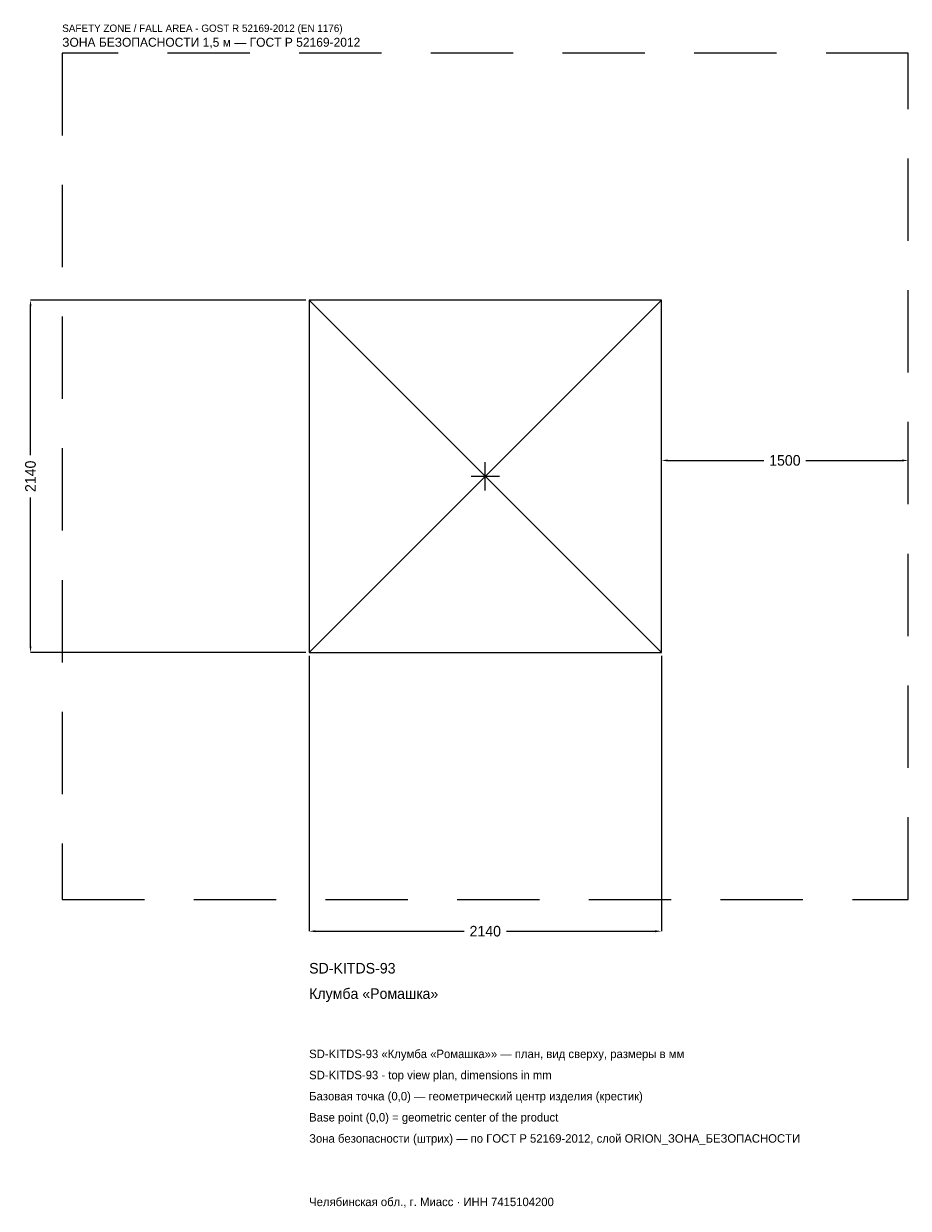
# Model space of a CAD drawing. Header units: metres. Extents: x -2804 to 2570, y -4445 to 2749.
import ezdxf

# ---------------------------------------------------------------- set-up
doc = ezdxf.new("R2010")
doc.units = ezdxf.units.M
doc.linetypes.add('DASHED', pattern=[800, 500, -300])
for name, color, linetype in [('ЗСК_ДАННЫЕ', 3, 'Continuous'), ('ЗСК_ЗОНА_БЕЗОПАСНОСТИ', 1, 'Continuous'), ('ЗСК_КОНТУР', 7, 'Continuous'), ('ЗСК_РАЗМЕРЫ', 8, 'Continuous')]:
    doc.layers.add(name, color=color, linetype=linetype)
doc.dimstyles.new('ORION', dxfattribs={"dimtxt": 64.2, "dimasz": 38.52, "dimexe": 1.25, "dimexo": 19.26, "dimtad": 1, "dimdec": 0, "dimcen": 2.5, "dimazin": 3, "dimtfac": 1, "dimtmove": 0, "dimatfit": 3})

# ---------------------------------------------------------------- blocks, each defined once
blk = doc.blocks.new('_CLOSEDFILLED')
at = {"color": 0, "linetype": 'BYBLOCK'}
blk.add_solid([(-1, 0.16), (0, 0), (-1, -0.16)], dxfattribs=at)
blk = doc.blocks.new('*D1')
for p, q in [((-1070, -1089.26), (-1070, -2762.6)), ((1070, -1089.26), (1070, -2762.6)), ((-1031.48, -2762.6), (-128.4, -2762.6)), ((128.4, -2762.6), (1031.48, -2762.6))]:
    blk.add_line(p, q)
at = {"layer": 'Defpoints'}
for p in [(-1070, -1070), (1070, -1070), (-1070, -2762.6)]:
    blk.add_point(p, dxfattribs=at)
at = {"layer": 'ЗСК_РАЗМЕРЫ', "xscale": 38.52, "yscale": 38.52, "rotation": 180}
blk.add_blockref('_CLOSEDFILLED', (-1070, -2762.6), dxfattribs=at)
at = {"layer": 'ЗСК_РАЗМЕРЫ', "xscale": 38.52, "yscale": 38.52}
blk.add_blockref('_CLOSEDFILLED', (1070, -2762.6), dxfattribs=at)
at = {"layer": 'ЗСК_РАЗМЕРЫ', "insert": (0, -2762.6), "char_height": 64.2, "attachment_point": 5}
blk.add_mtext('2140', dxfattribs=at)
blk = doc.blocks.new('*D2')
for p, q in [((-1089.26, 1070), (-2762.6, 1070)), ((-2762.6, 128.4), (-2762.6, 1031.48)), ((-2762.6, -1031.48), (-2762.6, -128.4)), ((-1089.26, -1070), (-2762.6, -1070))]:
    blk.add_line(p, q)
at = {"layer": 'Defpoints'}
for p in [(-1070, 1070), (-2762.6, -1070), (-1070, -1070)]:
    blk.add_point(p, dxfattribs=at)
at = {"layer": 'ЗСК_РАЗМЕРЫ', "xscale": 38.52, "yscale": 38.52}
for p, rotation in [((-2762.6, 1070), 90), ((-2762.6, -1070), 270)]:
    blk.add_blockref('_CLOSEDFILLED', p, dxfattribs=dict(at, rotation=rotation))
at = {"layer": 'ЗСК_РАЗМЕРЫ', "insert": (-2762.6, 0), "char_height": 64.2, "attachment_point": 5, "rotation": 90}
blk.add_mtext('2140', dxfattribs=at)
blk = doc.blocks.new('*D3')
for p, q in [((1070, 19.26), (1070, 96.3)), ((1108.52, 96.3), (1691.6, 96.3)), ((1948.4, 96.3), (2531.48, 96.3)), ((2570, 19.26), (2570, 96.3))]:
    blk.add_line(p, q)
at = {"layer": 'Defpoints'}
for p in [(1070, 96.3), (1070, 0), (2570, 0)]:
    blk.add_point(p, dxfattribs=at)
at = {"layer": 'ЗСК_РАЗМЕРЫ', "xscale": 38.52, "yscale": 38.52, "rotation": 180}
blk.add_blockref('_CLOSEDFILLED', (1070, 96.3), dxfattribs=at)
at = {"layer": 'ЗСК_РАЗМЕРЫ', "xscale": 38.52, "yscale": 38.52}
blk.add_blockref('_CLOSEDFILLED', (2570, 96.3), dxfattribs=at)
at = {"layer": 'ЗСК_РАЗМЕРЫ', "insert": (1820, 96.3), "char_height": 64.2, "attachment_point": 5}
blk.add_mtext('1500', dxfattribs=at)
blk = doc.blocks.new('ОРИОН SD-KITDS-93 Клумба Ромашка')
at = {"layer": 'ЗСК_ЗОНА_БЕЗОПАСНОСТИ', "linetype": 'DASHED'}
blk.add_lwpolyline([(-2570, -2570), (2570, -2570), (2570, 2570), (-2570, 2570)], close=True, dxfattribs=at)
at = {"layer": 'ЗСК_КОНТУР'}
for p, q in [((-1070, -1070), (1070, 1070)), ((-1070, 1070), (1070, -1070))]:
    blk.add_line(p, q, dxfattribs=at)
blk.add_lwpolyline([(-1070, -1070), (1070, -1070), (1070, 1070), (-1070, 1070)], close=True, dxfattribs=at)
at = {"layer": 'ЗСК_РАЗМЕРЫ'}
for p, q in [((0, -85.6), (0, 85.6)), ((-85.6, 0), (85.6, 0))]:
    blk.add_line(p, q, dxfattribs=at)
at = {"layer": 'ЗСК_ДАННЫЕ'}
for tag, p in [('АРТИКУЛ', (-1070, -3019.4)), ('НАИМЕНОВАНИЕ', (-1070, -3173.48))]:
    blk.add_attdef(tag, p, '', height=64.2, dxfattribs=at)
at = {"layer": 'ЗСК_ДАННЫЕ', "flags": 1}
for tag, p in [('ПРОИЗВОДИТЕЛЬ', (-1070, -3327.56)), ('ТЕЛЕФОН', (-1070, -3481.64)), ('САЙТ', (-1070, -3789.8)), ('АДРЕС', (-1070, -3943.88)), ('РЕКВИЗИТЫ', (-1070, -4097.96)), ('ГАБАРИТЫ', (-1070, -4252.04)), ('ЗОНА_БЕЗОПАСНОСТИ', (-1070, -4406.12))]:
    blk.add_attdef(tag, p, '', height=64.2, dxfattribs=at)
at = {"layer": 'ЗСК_ЗОНА_БЕЗОПАСНОСТИ', "color": 1}
for s, height, p in [('SAFETY ZONE / FALL AREA - GOST R 52169-2012 (EN 1176)', 44.94, (-2570, 2698.4)), ('ЗОНА БЕЗОПАСНОСТИ 1,5 м — ГОСТ Р 52169-2012', 54.57, (-2570, 2608.52))]:
    blk.add_text(s, height=height, dxfattribs=at).set_placement(p)
at = {"layer": 'ЗСК_РАЗМЕРЫ'}
dim = blk.add_linear_dim(base=(-2762.6, -1070), p1=(-1070, -1070), p2=(-1070, 1070), angle=90, dimstyle='ORION', dxfattribs=at)
dim.commit()
dim.dimension.update_dxf_attribs({"geometry": '*D2', "text_midpoint": (-2762.6, 0)})
for base, p1, p2, picture, middle in [((1070, 96.3), (1070, 0), (2570, 0), '*D3', (1820, 96.3)), ((-1070, -2762.6), (-1070, -1070), (1070, -1070), '*D1', (0, -2762.6))]:
    dim = blk.add_linear_dim(base=base, p1=p1, p2=p2, dimstyle='ORION', dxfattribs=at)
    dim.commit()
    dim.dimension.update_dxf_attribs({"geometry": picture, "text_midpoint": middle})

msp = doc.modelspace()

# ---------------------------------------------------------------- block references
msp.add_blockref('ОРИОН SD-KITDS-93 Клумба Ромашка', (0, 0)).add_auto_attribs({'АРТИКУЛ': 'SD-KITDS-93', 'НАИМЕНОВАНИЕ': 'Клумба «Ромашка»'})

# ---------------------------------------------------------------- texts
at = {"layer": 'ЗСК_ДАННЫЕ', "color": 3}
for s, p in [('SD-KITDS-93 «Клумба «Ромашка»» — план, вид сверху, размеры в мм', (-1070, -3533)), ('SD-KITDS-93 - top view plan, dimensions in mm', (-1070, -3661.4)), ('Челябинская обл., г. Миасс · ИНН 7415104200', (-1070, -4431.8))]:
    msp.add_text(s, height=51.36, dxfattribs=at).set_placement(p)
at = {"layer": 'ЗСК_ДАННЫЕ', "color": 7}
for s, p in [('Базовая точка (0,0) — геометрический центр изделия (крестик)', (-1070, -3789.8)), ('Base point (0,0) = geometric center of the product', (-1070, -3918.2))]:
    msp.add_text(s, height=51.36, dxfattribs=at).set_placement(p)
at = {"layer": 'ЗСК_ДАННЫЕ', "color": 1}
msp.add_text('Зона безопасности (штрих) — по ГОСТ Р 52169-2012, слой ORION_ЗОНА_БЕЗОПАСНОСТИ', height=51.36, dxfattribs=at).set_placement((-1070, -4046.6))

doc.saveas('drawing.dxf')
